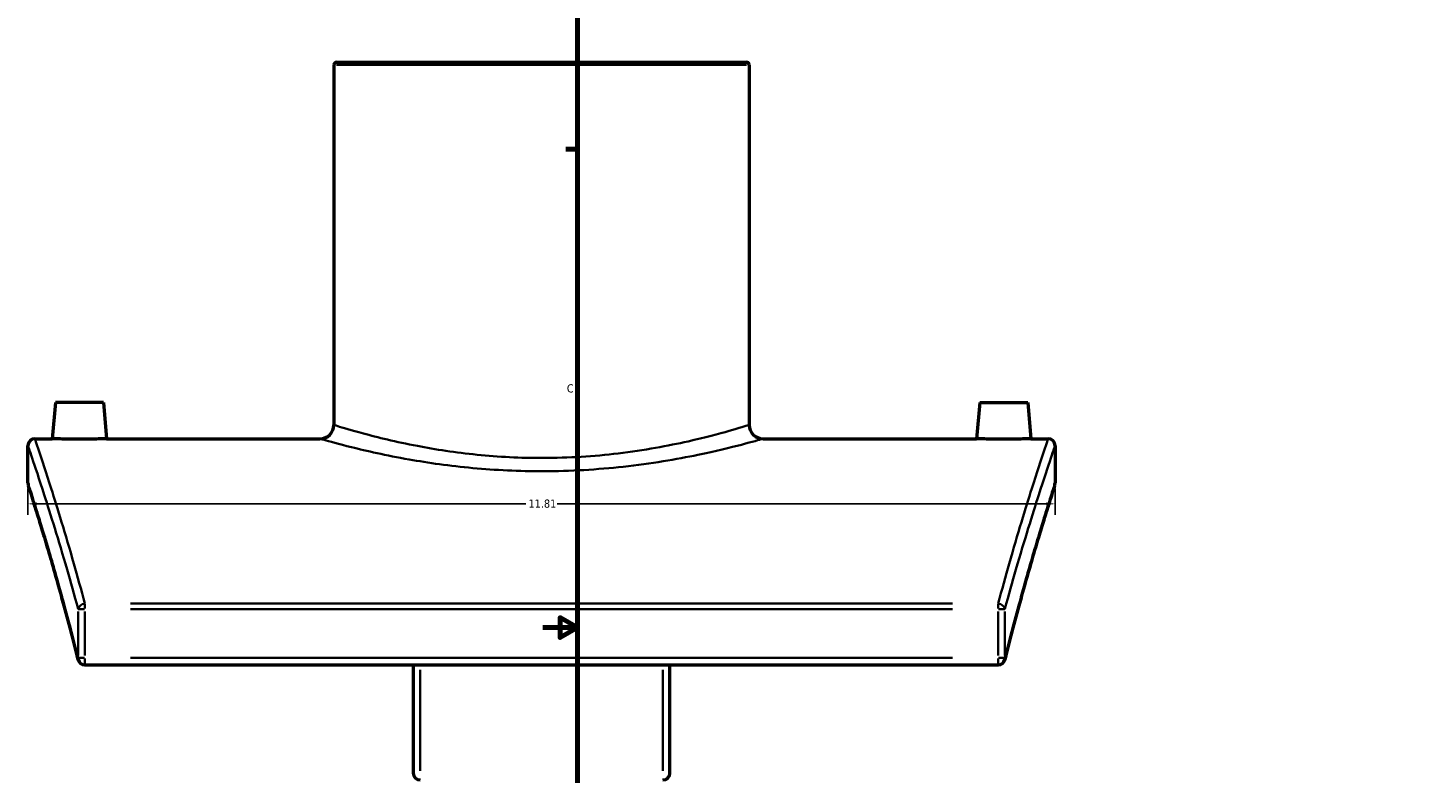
# Model space of a CAD drawing. Header units: inches. Extents: x -5.8 to 56, y -6.3 to 37.5.
# Tile 2 of 9: x -5.8 to 10.3, y 9.3 to 17.9. Entities that reach past the tile are written whole.
import ezdxf

# ---------------------------------------------------------------- set-up
doc = ezdxf.new("R2010")
doc.units = ezdxf.units.IN
doc.header["$MEASUREMENT"] = 0
for name, color, linetype, lineweight in [('Border (ANSI)', 7, 'Continuous', 70), ('Dimension (ANSI)', 7, 'Continuous', 25), ('Visible (ANSI)', 7, 'Continuous', 50), ('Visible Narrow (ANSI)', 7, 'Continuous', 35)]:
    doc.layers.add(name, color=color, linetype=linetype, lineweight=lineweight)
doc.styles.add('Note Text (ANSI)', font='tahoma.ttf')
doc.dimstyles.new('Default (ANSI)', dxfattribs={"dimtxt": 0.094488, "dimasz": 0.098425, "dimexe": 0.125, "dimexo": 0.0625, "dimgap": 0.031496, "dimtad": 0, "dimtih": 1, "dimtoh": 1, "dimrnd": 1e-08, "dimzin": 4, "dimdsep": 46, "dimtxsty": 'Note Text (ANSI)', "dimcen": 0.09, "dimdle": 0.393701, "dimclrd": 256, "dimclre": 256, "dimclrt": 5, "dimadec": 0, "dimazin": 1, "dimtfac": 1, "dimtofl": 0, "dimtmove": 0, "dimatfit": 3, "dimfxl": 1, "dimtolj": 1, "dimtzin": 4, "dimlwd": -1, "dimlwe": -1, "dimarcsym": 0})

# ---------------------------------------------------------------- blocks, each defined once
blk = doc.blocks.new('Borders Default Border')
at = {"layer": 'Border (ANSI)'}
blk.add_line((0.5, 16.5), (0.366, 16.5), dxfattribs=at)
at = {"layer": 'Border (ANSI)', "flags": 128}
for points in [[(0.5, 1), (0.5, 21), (33.5, 21), (33.5, 1), (0.5, 1)], [(0.1, 11), (0.5, 11), (0.3, 11.115), (0.3, 10.885), (0.5, 11)]]:
    blk.add_lwpolyline(points, dxfattribs=at)
at = {"layer": 'Border (ANSI)', "color": 5, "true_color": 0x0000ff, "insert": (0.378, 13.701), "char_height": 0.0945, "attachment_point": 7, "style": 'Note Text (ANSI)'}
blk.add_mtext('C', dxfattribs=at)
blk = doc.blocks.new('*D6')
at = {"layer": 'Defpoints', "color": 0, "transparency": 16777216}
for p in [(-5.819, 12.66), (5.991, 12.66), (5.991, 12.422)]:
    blk.add_point(p, dxfattribs=at)
at = {"layer": 'Dimension (ANSI)', "transparency": 16777216}
for p, q in [((-5.819, 12.598), (-5.819, 12.297)), ((5.991, 12.598), (5.991, 12.297)), ((-5.72, 12.422), (-0.094, 12.422)), ((5.893, 12.422), (0.267, 12.422))]:
    blk.add_line(p, q, dxfattribs=at)
for points in [[(-5.72, 12.439), (-5.72, 12.406), (-5.819, 12.422)], [(5.893, 12.439), (5.893, 12.406), (5.991, 12.422)]]:
    blk.add_solid(points, dxfattribs=at)
at = {"layer": 'Dimension (ANSI)', "color": 5, "transparency": 16777216, "insert": (-0.063, 12.472), "char_height": 0.0945, "attachment_point": 1, "style": 'Note Text (ANSI)'}
blk.add_mtext('\\A1;11.81', dxfattribs=at)

msp = doc.modelspace()

# ---------------------------------------------------------------- linework, layer by layer
at = {"layer": 'Visible (ANSI)'}
for p, q in [((-2.301, 17.469), (-2.301, 13.33)), ((-2.269, 17.501), (2.442, 17.501)), ((2.474, 17.469), (2.474, 13.33)), ((-5.504, 13.589), (-5.54, 13.171)), ((-4.952, 13.589), (-5.504, 13.589)), ((-4.952, 13.589), (-4.916, 13.171)), ((5.125, 13.589), (5.089, 13.171)), ((5.125, 13.589), (5.677, 13.589)), ((5.677, 13.589), (5.713, 13.171)), ((-5.819, 12.66), (-5.819, 13.091)), ((-5.739, 13.171), (-5.54, 13.171)), ((-4.916, 13.171), (-2.461, 13.171)), ((2.634, 13.171), (5.089, 13.171)), ((5.713, 13.171), (5.912, 13.171)), ((5.991, 13.091), (5.991, 12.66)), ((-5.164, 10.57), (5.337, 10.57)), ((-1.39, 10.57), (-1.39, 9.327)), ((1.563, 9.327), (1.563, 10.57))]:
    msp.add_line(p, q, dxfattribs=at)
for centre, radius, start, end in [((-2.269, 17.469), 0.0319, 90, 180), ((2.442, 17.469), 0.0319, 0, 90), ((-2.461, 13.33), 0.159, 270, 0), ((2.634, 13.33), 0.159, 180, 270), ((-5.739, 13.091), 0.0796, 90, 180), ((5.912, 13.091), 0.0796, 0, 90), ((-5.739, 12.66), 0.0796, 180, 197.8992), ((5.912, 12.66), 0.0796, 342.1008, 0), ((-5.164, 10.65), 0.0796, 193.9267, 270), ((5.337, 10.65), 0.0796, 270, 346.0733), ((-1.31, 9.327), 0.0796, 180, 270), ((1.483, 9.327), 0.0796, 270, 0)]:
    msp.add_arc(centre, radius, start, end, dxfattribs=at)
for points, knots in [([(-4.916, 13.171), (-4.916, 13.171), (-4.924, 13.17), (-4.955, 13.169), (-4.979, 13.169), (-5.035, 13.167), (-5.07, 13.166), (-5.147, 13.165), (-5.189, 13.165), (-5.228, 13.165), (-5.267, 13.165), (-5.309, 13.165), (-5.386, 13.166), (-5.421, 13.167), (-5.477, 13.169), (-5.501, 13.169), (-5.532, 13.17), (-5.54, 13.171), (-5.54, 13.171)], [3.587134, 3.587134, 3.587134, 3.587134, 3.885882, 3.885882, 4.18463, 4.18463, 4.483737, 4.483737, 4.782845, 4.782845, 4.782845, 5.081827, 5.081827, 5.38081, 5.38081, 5.679683, 5.679683, 5.978556, 5.978556, 5.978556, 5.978556]), ([(5.713, 13.171), (5.713, 13.171), (5.705, 13.17), (5.673, 13.169), (5.649, 13.169), (5.594, 13.167), (5.559, 13.166), (5.482, 13.165), (5.44, 13.165), (5.362, 13.165), (5.32, 13.165), (5.243, 13.166), (5.208, 13.167), (5.152, 13.169), (5.128, 13.169), (5.097, 13.17), (5.089, 13.171), (5.089, 13.171)], [1.195711, 1.195711, 1.195711, 1.195711, 1.494584, 1.494584, 1.793458, 1.793458, 2.09244, 2.09244, 2.391422, 2.391422, 2.69053, 2.69053, 2.989638, 2.989638, 3.288386, 3.288386, 3.587134, 3.587134, 3.587134, 3.587134]), ([(-5.241, 10.63), (-5.273, 10.757), (-5.304, 10.879), (-5.365, 11.112), (-5.395, 11.223), (-5.453, 11.433), (-5.48, 11.533), (-5.534, 11.72), (-5.559, 11.807), (-5.608, 11.97), (-5.63, 12.045), (-5.672, 12.182), (-5.691, 12.244), (-5.725, 12.355), (-5.741, 12.404), (-5.767, 12.488), (-5.778, 12.523), (-5.796, 12.579), (-5.803, 12.601), (-5.812, 12.629), (-5.815, 12.636), (-5.815, 12.636)], [3.603041, 3.603041, 3.603041, 3.603041, 5.088547, 5.088547, 6.574054, 6.574054, 8.05956, 8.05956, 9.545067, 9.545067, 11.030573, 11.030573, 12.51608, 12.51608, 14.001587, 14.001587, 15.487093, 15.487093, 16.9726, 16.9726, 18.458106, 18.458106, 18.458106, 18.458106]), ([(5.988, 12.636), (5.988, 12.636), (5.985, 12.629), (5.976, 12.601), (5.969, 12.579), (5.951, 12.523), (5.94, 12.488), (5.914, 12.404), (5.898, 12.355), (5.864, 12.244), (5.845, 12.182), (5.803, 12.045), (5.78, 11.97), (5.732, 11.807), (5.707, 11.72), (5.653, 11.533), (5.625, 11.433), (5.568, 11.223), (5.538, 11.112), (5.477, 10.879), (5.446, 10.757), (5.414, 10.63)], [20.401105, 20.401105, 20.401105, 20.401105, 21.886611, 21.886611, 23.372118, 23.372118, 24.857624, 24.857624, 26.343131, 26.343131, 27.828638, 27.828638, 29.314144, 29.314144, 30.799651, 30.799651, 32.285157, 32.285157, 33.770664, 33.770664, 35.25617, 35.25617, 35.25617, 35.25617])]:
    msp.add_open_spline(points, degree=3, knots=knots, dxfattribs=at)
at = {"layer": 'Visible Narrow (ANSI)'}
for p, q in [((2.445, 17.469), (-2.272, 17.469)), ((-5.164, 11.273), (-5.164, 11.217)), ((4.812, 11.275), (-4.639, 11.275)), ((5.337, 11.217), (5.337, 11.273)), ((-5.242, 11.185), (-5.242, 10.678)), ((-5.169, 11.213), (-5.24, 11.213)), ((-5.164, 10.678), (-5.164, 11.185)), ((-4.639, 11.213), (4.812, 11.213)), ((5.337, 11.185), (5.337, 10.678)), ((5.413, 11.213), (5.342, 11.213)), ((5.415, 10.678), (5.415, 11.185)), ((-5.24, 10.65), (-5.169, 10.65)), ((-5.164, 10.643), (-5.164, 10.57)), ((4.812, 10.65), (-4.639, 10.65)), ((5.337, 10.57), (5.337, 10.643)), ((5.342, 10.65), (5.413, 10.65)), ((-1.31, 9.351), (-1.31, 10.512)), ((1.483, 10.512), (1.483, 9.351))]:
    msp.add_line(p, q, dxfattribs=at)
for centre, major_axis, ratio, start_param, end_param in [((-5.164, 11.213), (-0.0769, -0.0208), 0.767358, 4.579083, 5.871744), ((5.337, 11.213), (0.0769, -0.0208), 0.767358, 0.411442, 1.704103), ((-5.164, 10.65), (-0.0773, -0.0192), 0.740155, 5.976078, 6.267022), ((5.337, 10.65), (0.0773, -0.0192), 0.740155, 0.016164, 0.307107)]:
    msp.add_ellipse(centre, major_axis=major_axis, ratio=ratio, start_param=start_param, end_param=end_param, dxfattribs=at)
for points, knots in [([(2.474, 13.33), (2.474, 13.33), (2.471, 13.329), (2.438, 13.319), (2.362, 13.295), (2.125, 13.227), (1.965, 13.184), (1.543, 13.09), (1.268, 13.038), (0.693, 12.969), (0.398, 12.95), (-0.155, 12.949), (-0.411, 12.962), (-0.901, 13.012), (-1.134, 13.048), (-1.59, 13.135), (-1.802, 13.188), (-2.103, 13.269), (-2.204, 13.3), (-2.286, 13.325), (-2.301, 13.33), (-2.301, 13.33)], [9.191309, 9.191309, 9.191309, 9.191309, 9.736328, 9.736328, 11.783925, 11.783925, 13.798314, 13.798314, 16.179873, 16.179873, 18.345963, 18.345963, 20.218072, 20.218072, 22.129431, 22.129431, 24.423437, 24.423437, 26.45142, 26.45142, 27.573903, 27.573903, 27.573903, 27.573903]), ([(-5.819, 13.091), (-5.819, 13.091), (-5.802, 13.043), (-5.738, 12.852), (-5.691, 12.71), (-5.559, 12.3), (-5.469, 12.012), (-5.328, 11.525), (-5.286, 11.374), (-5.242, 11.213)], [19.22251, 19.22251, 19.22251, 19.22251, 23.19017, 23.19017, 27.157824, 27.157824, 31.945011, 31.945011, 33.92306, 33.92306, 33.92306, 33.92306]), ([(-5.164, 11.275), (-5.208, 11.437), (-5.25, 11.59), (-5.39, 12.081), (-5.48, 12.372), (-5.611, 12.786), (-5.659, 12.93), (-5.722, 13.122), (-5.739, 13.171), (-5.739, 13.171)], [-33.92306, -33.92306, -33.92306, -33.92306, -31.945011, -31.945011, -27.157824, -27.157824, -23.19017, -23.19017, -19.22251, -19.22251, -19.22251, -19.22251]), ([(-2.46, 13.171), (-2.46, 13.171), (-2.445, 13.166), (-2.357, 13.141), (-2.249, 13.111), (-1.928, 13.031), (-1.702, 12.979), (-1.215, 12.894), (-0.967, 12.858), (-0.444, 12.81), (-0.171, 12.797), (0.419, 12.798), (0.734, 12.817), (1.347, 12.884), (1.64, 12.935), (2.09, 13.028), (2.261, 13.07), (2.514, 13.136), (2.594, 13.16), (2.63, 13.17), (2.634, 13.171), (2.633, 13.171)], [-27.573903, -27.573903, -27.573903, -27.573903, -26.45142, -26.45142, -24.423437, -24.423437, -22.129431, -22.129431, -20.218072, -20.218072, -18.345963, -18.345963, -16.179873, -16.179873, -13.798314, -13.798314, -11.783925, -11.783925, -9.736328, -9.736328, -9.191309, -9.191309, -9.191309, -9.191309]), ([(5.912, 13.171), (5.912, 13.171), (5.895, 13.122), (5.831, 12.93), (5.784, 12.786), (5.653, 12.372), (5.563, 12.081), (5.423, 11.59), (5.38, 11.437), (5.337, 11.275)], [-16.148211, -16.148211, -16.148211, -16.148211, -12.180552, -12.180552, -8.212897, -8.212897, -3.42571, -3.42571, -1.447661, -1.447661, -1.447661, -1.447661]), ([(5.415, 11.213), (5.458, 11.374), (5.501, 11.525), (5.642, 12.012), (5.732, 12.3), (5.863, 12.71), (5.911, 12.852), (5.975, 13.043), (5.991, 13.091), (5.991, 13.091)], [1.447661, 1.447661, 1.447661, 1.447661, 3.42571, 3.42571, 8.212897, 8.212897, 12.180552, 12.180552, 16.148211, 16.148211, 16.148211, 16.148211]), ([(-5.242, 10.65), (-5.314, 10.939), (-5.384, 11.202), (-5.524, 11.704), (-5.592, 11.933), (-5.702, 12.295), (-5.745, 12.432), (-5.803, 12.614), (-5.819, 12.66), (-5.819, 12.66)], [3.603041, 3.603041, 3.603041, 3.603041, 6.985014, 6.985014, 10.889022, 10.889022, 14.673562, 14.673562, 18.458106, 18.458106, 18.458106, 18.458106]), ([(5.991, 12.66), (5.991, 12.66), (5.976, 12.614), (5.918, 12.432), (5.875, 12.295), (5.765, 11.933), (5.697, 11.704), (5.557, 11.202), (5.487, 10.939), (5.415, 10.65)], [20.401105, 20.401105, 20.401105, 20.401105, 24.185649, 24.185649, 27.970189, 27.970189, 31.874197, 31.874197, 35.25617, 35.25617, 35.25617, 35.25617])]:
    msp.add_open_spline(points, degree=3, knots=knots, dxfattribs=at)

# ---------------------------------------------------------------- block references
msp.add_blockref('Borders Default Border', (0, 0))

# ---------------------------------------------------------------- dimensions: what is measured, and where the dimension line sits
at = {"layer": 'Dimension (ANSI)'}
dim = msp.add_linear_dim(base=(5.991, 12.422), p1=(-5.819, 12.66), p2=(5.991, 12.66), dimstyle='Default (ANSI)', override={"dimgap": 0.031496, "dimtih": 0, "dimtoh": 0, "dimdec": 2, "dimtol": 0, "dimlim": 0, "dimtp": 0, "dimtm": 0, "dimtdec": 2, "dimatfit": 1}, dxfattribs=at)
dim.commit()
dim.dimension.update_dxf_attribs({"geometry": '*D6', "text_midpoint": (0.086, 12.422), "dimtype": 160})

doc.saveas('drawing.dxf')
